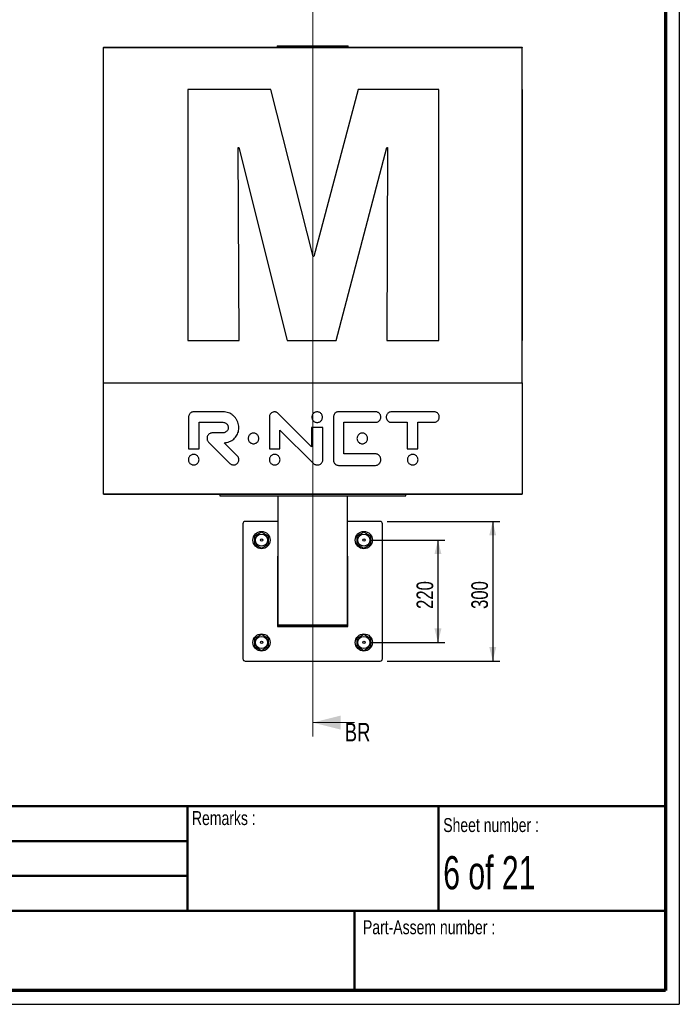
# Paper-space layout 'MA-KB-Kubus Wall Mount' of a CAD drawing. Header units: millimetres. Extents: x 7 to 203, y 7 to 289.
# Tile 3 of 7: x 109 to 203, y 7 to 148. Entities that reach past the tile are written whole.
import ezdxf

# ---------------------------------------------------------------- set-up
doc = ezdxf.new("R2010")
doc.units = ezdxf.units.MM
for name, color, linetype in [('FORMAT', 7, 'Continuous'), ('LAYER1', 7, 'Continuous'), ('LAYER2', 7, 'Continuous'), ('LOGO', 7, 'Continuous')]:
    doc.layers.add(name, color=color, linetype=linetype)
doc.styles.add('SLDTEXTSTYLE1', font='TXT', dxfattribs={"width": 0.75})
doc.styles.add('SLDTEXTSTYLE2', font='TXT', dxfattribs={"width": 0.678571})
doc.styles.add('SLDTEXTSTYLE4', font='TXT', dxfattribs={"width": 0.37675})
doc.dimstyles.new('SLDDIMSTYLE5', dxfattribs={"dimtxt": 2.38125, "dimasz": 2, "dimexe": 0, "dimexo": 0.0625, "dimgap": 0.595313, "dimtad": 1, "dimlfac": 15, "dimrnd": 1e-09, "dimzin": 12, "dimdsep": 46, "dimtxsty": 'SLDTEXTSTYLE1', "dimsah": 1, "dimcen": 0.09, "dimadec": 0, "dimazin": 3, "dimtfac": 1, "dimtofl": 0, "dimtmove": 0, "dimatfit": 3, "dimfxl": 1, "dimfrac": 2, "dimtolj": 1, "dimtzin": 12, "dimarcsym": 0})

# ---------------------------------------------------------------- blocks, each defined once
blk = doc.blocks.new('_D_11')
at = {"layer": 'LOGO'}
for p, q in [((161.47, 76.57), (177.61, 76.57)), ((176.61, 76.57), (176.61, 56.57)), ((161.47, 56.57), (177.61, 56.57))]:
    blk.add_line(p, q, dxfattribs=at)
for points in [[(176.61, 76.57), (176.11, 74.57), (177.11, 74.57)], [(176.61, 56.57), (177.11, 58.57), (176.11, 58.57)]]:
    blk.add_solid(points, dxfattribs=at)
at = {"layer": 'LOGO', "insert": (173.54, 64.04), "char_height": 2.381, "attachment_point": 1, "rotation": 90, "style": 'SLDTEXTSTYLE1'}
blk.add_mtext('300', dxfattribs=at)
blk = doc.blocks.new('_D_12')
at = {"layer": 'LOGO'}
for p, q in [((159.14, 73.91), (169.76, 73.91)), ((168.76, 73.91), (168.76, 59.24)), ((159.14, 59.24), (169.76, 59.24))]:
    blk.add_line(p, q, dxfattribs=at)
for points in [[(168.76, 73.91), (168.26, 71.91), (169.26, 71.91)], [(168.76, 59.24), (169.26, 61.24), (168.26, 61.24)]]:
    blk.add_solid(points, dxfattribs=at)
at = {"layer": 'LOGO', "insert": (165.69, 64.04), "char_height": 2.381, "attachment_point": 1, "rotation": 90, "style": 'SLDTEXTSTYLE1'}
blk.add_mtext('220', dxfattribs=at)

psp = doc.layouts.new('MA-KB-Kubus Wall Mount')

# ---------------------------------------------------------------- linework, layer by layer
at = {"color": 7, "linetype": 'Continuous', "lineweight": 18}
for p, q in [((150.80771, 155.14771), (150.80771, 45.75946)), ((156.80771, 47.75946), (150.80771, 47.75946))]:
    psp.add_line(p, q, dxfattribs=at)
at = {"color": 7, "linetype": 'Continuous', "lineweight": 25}
for p, q in [((120.80771, 144.51447), (120.80771, 144.5078)), ((120.80771, 144.51447), (180.80771, 144.51447)), ((120.80771, 144.5078), (180.80771, 144.5078)), ((120.81437, 144.50113), (120.80771, 144.5078)), ((120.81437, 144.50113), (180.80104, 144.50113)), ((120.81437, 96.44301), (120.81437, 144.50113)), ((145.72771, 144.7478), (145.72771, 144.5478)), ((145.72771, 144.7478), (155.88771, 144.7478)), ((145.72771, 144.5478), (155.88771, 144.5478)), ((145.80771, 144.5478), (145.80771, 144.51447)), ((155.80771, 144.51447), (155.80771, 144.5478)), ((155.88771, 144.5478), (155.88771, 144.7478)), ((180.80771, 144.5078), (180.80104, 144.50113)), ((180.80104, 144.50113), (180.80104, 96.44301)), ((180.80771, 144.51447), (180.80771, 144.5078)), ((120.81437, 138.46825), (120.80771, 138.46825)), ((120.80771, 102.48256), (120.80771, 138.46825)), ((144.82499, 138.46825), (132.88682, 138.46825)), ((132.88682, 138.46825), (132.88682, 102.48256)), ((150.88629, 114.56167), (144.82499, 138.46825)), ((157.31684, 138.46825), (150.96899, 114.56167)), ((168.8725, 138.46825), (157.31684, 138.46825)), ((168.8725, 102.48256), (168.8725, 138.46825)), ((180.80104, 138.46825), (180.80771, 138.46825)), ((180.80771, 138.46825), (180.80771, 102.48256)), ((140.115, 130.16386), (140.19665, 130.16386)), ((140.27886, 102.48256), (140.115, 130.16386)), ((140.19665, 130.16386), (147.1598, 102.48256)), ((154.16399, 102.48256), (161.45331, 130.16386)), ((161.53539, 130.16386), (161.41263, 102.48256)), ((161.45331, 130.16386), (161.53539, 130.16386)), ((150.96899, 114.56167), (150.88629, 114.56167)), ((120.81437, 102.48256), (120.80771, 102.48256)), ((132.88682, 102.48256), (140.27886, 102.48256)), ((147.1598, 102.48256), (154.16399, 102.48256)), ((161.41263, 102.48256), (168.8725, 102.48256)), ((180.80104, 102.48256), (180.80771, 102.48256)), ((120.81104, 80.51113), (120.81104, 96.44301)), ((120.81104, 96.44301), (180.80437, 96.44301)), ((180.80437, 96.44301), (180.80437, 80.51113)), ((120.81104, 92.29081), (120.80771, 92.29081)), ((137.93766, 92.29081), (133.75223, 92.29081)), ((150.62801, 87.26473), (145.86851, 92.05366)), ((159.81538, 92.29081), (154.48911, 92.29081)), ((168.18637, 92.29081), (162.09791, 92.29081)), ((180.80437, 92.29081), (180.80771, 92.29081)), ((120.81104, 91.53599), (120.80771, 91.53599)), ((120.81104, 90.78092), (120.80771, 90.78092)), ((120.80771, 87.0062), (120.80771, 90.78092)), ((133.01264, 91.51584), (133.01264, 87.0062)), ((134.52253, 90.78092), (137.93766, 90.78092)), ((134.52253, 87.0062), (134.52253, 90.78092)), ((144.58846, 91.51584), (144.58846, 87.0062)), ((153.77361, 91.51584), (153.77361, 85.42885)), ((155.2835, 90.78092), (159.81538, 90.78092)), ((155.2835, 86.25126), (155.2835, 90.78092)), ((162.09791, 90.78092), (164.34284, 90.78092)), ((164.34284, 90.78092), (164.34284, 87.0062)), ((165.85272, 90.78092), (168.18637, 90.78092)), ((165.85272, 87.0062), (165.85272, 90.78092)), ((180.80437, 91.51584), (180.80771, 91.51584)), ((180.80771, 91.51584), (180.80771, 87.0062)), ((137.93766, 89.27103), (136.41517, 89.27103)), ((146.09834, 89.67886), (150.89625, 84.89201)), ((146.09834, 87.0062), (146.09834, 89.67886)), ((150.62801, 90.02598), (150.62801, 87.26473)), ((152.26372, 90.02598), (150.62801, 90.02598)), ((152.26372, 85.42885), (152.26372, 90.02598)), ((135.87772, 87.94337), (138.92121, 84.89471)), ((139.99809, 85.96692), (138.11435, 87.85072)), ((120.81104, 87.0062), (120.80771, 87.0062)), ((120.80771, 86.25126), (120.80771, 87.0062)), ((120.81104, 86.25126), (120.80771, 86.25126)), ((133.01264, 87.0062), (134.52253, 87.0062)), ((144.58846, 87.0062), (146.09834, 87.0062)), ((159.81538, 86.25126), (155.2835, 86.25126)), ((164.34284, 87.0062), (165.85272, 87.0062)), ((180.80437, 87.0062), (180.80771, 87.0062)), ((180.80771, 87.0062), (180.80771, 86.2005)), ((120.81104, 85.42885), (120.80771, 85.42885)), ((180.80437, 85.42885), (180.80771, 85.42885)), ((180.80437, 84.66776), (180.80771, 84.66776)), ((120.81104, 84.61554), (120.80771, 84.61554)), ((154.48911, 84.61554), (159.81538, 84.61554)), ((180.80437, 84.61554), (180.80771, 84.61554)), ((120.81104, 80.51113), (120.80771, 80.5078)), ((120.80771, 80.5078), (180.80771, 80.5078)), ((180.80437, 80.51113), (120.81104, 80.51113)), ((137.47437, 80.5078), (137.47437, 80.24113)), ((164.14104, 80.24113), (164.14104, 80.5078)), ((180.80771, 80.5078), (180.80437, 80.51113)), ((137.47437, 80.24113), (164.14104, 80.24113)), ((145.80771, 80.24113), (145.80771, 61.77447)), ((155.80771, 61.77447), (155.80771, 80.24113)), ((140.80771, 76.24113), (140.80771, 56.9078)), ((145.80771, 76.57447), (141.14104, 76.57447)), ((160.47437, 76.57447), (155.80771, 76.57447)), ((160.80771, 56.9078), (160.80771, 76.24113)), ((143.47437, 75.0625), (142.47437, 74.48515)), ((144.47437, 74.48515), (143.47437, 75.0625)), ((158.14104, 75.0625), (157.14104, 74.48515)), ((159.14104, 74.48515), (158.14104, 75.0625)), ((142.47437, 74.48515), (142.47437, 73.33045)), ((144.47437, 73.33045), (144.47437, 74.48515)), ((157.14104, 74.48515), (157.14104, 73.33045)), ((159.14104, 73.33045), (159.14104, 74.48515)), ((142.47437, 73.33045), (143.47437, 72.7531)), ((143.47437, 72.7531), (144.47437, 73.33045)), ((157.14104, 73.33045), (158.14104, 72.7531)), ((158.14104, 72.7531), (159.14104, 73.33045)), ((145.80771, 71.6078), (145.77437, 71.6078)), ((145.77437, 71.6078), (145.77437, 61.54113)), ((145.80771, 71.24113), (145.80771, 61.9078)), ((155.84104, 71.6078), (155.80771, 71.6078)), ((155.80771, 61.9078), (155.80771, 71.24113)), ((155.84104, 61.54113), (155.84104, 71.6078)), ((145.77437, 61.54113), (155.84104, 61.54113)), ((145.80771, 61.77447), (145.80771, 61.57447)), ((145.80771, 61.77447), (155.80771, 61.77447)), ((145.80771, 61.57447), (155.80771, 61.57447)), ((155.80771, 61.57447), (155.80771, 61.77447)), ((143.47437, 60.39584), (142.47437, 59.81849)), ((142.47437, 59.81849), (142.47437, 58.66378)), ((144.47437, 59.81849), (143.47437, 60.39584)), ((144.47437, 58.66378), (144.47437, 59.81849)), ((158.14104, 60.39584), (157.14104, 59.81849)), ((157.14104, 59.81849), (157.14104, 58.66378)), ((159.14104, 59.81849), (158.14104, 60.39584)), ((159.14104, 58.66378), (159.14104, 59.81849)), ((142.47437, 58.66378), (143.47437, 58.08643)), ((143.47437, 58.08643), (144.47437, 58.66378)), ((157.14104, 58.66378), (158.14104, 58.08643)), ((158.14104, 58.08643), (159.14104, 58.66378)), ((141.14104, 56.57447), (160.47437, 56.57447))]:
    psp.add_line(p, q, dxfattribs=at)
for centre, radius in [((143.47437, 73.9078), 1.23333), ((158.14104, 73.9078), 1.23333), ((143.47437, 73.9078), 0.86667), ((143.47437, 73.9078), 0.16667), ((158.14104, 73.9078), 0.86667), ((158.14104, 73.9078), 0.16667), ((143.47437, 59.24113), 1.23333), ((143.47437, 59.24113), 0.86667), ((143.47437, 59.24113), 0.16667), ((158.14104, 59.24113), 1.23333), ((158.14104, 59.24113), 0.86667), ((158.14104, 59.24113), 0.16667)]:
    psp.add_circle(centre, radius, dxfattribs=at)
for centre, start, end in [((141.14104, 76.24113), 90, 180), ((160.47437, 76.24113), 0, 90), ((141.14104, 56.9078), 180, 270), ((160.47437, 56.9078), 270, 0)]:
    psp.add_arc(centre, 0.33333, start, end, dxfattribs=at)
for points, knots in [([(133.75223, 92.29081), (133.67653, 92.28405), (133.52812, 92.27081), (133.32924, 92.16588), (133.18202, 92.02465), (133.08378, 91.86317), (133.024, 91.69532), (133.01647, 91.57628), (133.01264, 91.51584)], [0, 0, 0, 0, 0.190379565, 0.373258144, 0.555101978, 0.69986066, 0.847594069, 1, 1, 1, 1]), ([(140.22062, 90.0014), (140.21346, 90.14014), (140.19933, 90.41383), (140.08661, 90.80707), (139.91487, 91.16853), (139.68445, 91.49178), (139.40533, 91.76859), (139.08446, 91.99388), (138.72883, 92.16073), (138.34253, 92.27017), (138.07386, 92.28387), (137.93766, 92.29081)], [0, 0, 0, 0, 0.1158861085, 0.228607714, 0.339453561, 0.4493269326, 0.5588901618, 0.6667713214, 0.7755807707, 0.8862274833, 1, 1, 1, 1]), ([(145.33947, 92.2768), (145.26352, 92.2703), (145.1146, 92.25753), (144.91358, 92.15653), (144.76301, 92.01912), (144.66189, 91.86053), (144.60014, 91.6944), (144.59239, 91.57605), (144.58846, 91.51584)], [0, 0, 0, 0, 0.191396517, 0.375329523, 0.55717578, 0.701181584, 0.847966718, 1, 1, 1, 1]), ([(145.86851, 92.05366), (145.82803, 92.08985), (145.74722, 92.16211), (145.61044, 92.23032), (145.47299, 92.27013), (145.38458, 92.27455), (145.33947, 92.2768)], [0, 0, 0, 0, 0.275639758, 0.550318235, 0.770569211, 1, 1, 1, 1]), ([(152.20597, 91.51584), (152.20074, 91.58412), (152.19046, 91.71837), (152.10932, 91.90353), (151.98922, 92.05989), (151.83266, 92.18075), (151.64756, 92.25894), (151.44493, 92.28589), (151.24223, 92.25894), (151.0569, 92.18077), (150.90014, 92.05991), (150.77987, 91.90356), (150.6986, 91.71839), (150.6883, 91.58412), (150.68306, 91.51584)], [0, 0, 0, 0, 0.085608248, 0.168334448, 0.249920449, 0.33150645, 0.414232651, 0.499840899, 0.585550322, 0.668365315, 0.750018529, 0.831645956, 0.914389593, 1, 1, 1, 1]), ([(152.20597, 91.51584), (152.20074, 91.58412), (152.19046, 91.71837), (152.10932, 91.90353), (151.98922, 92.05989), (151.83266, 92.18075), (151.64756, 92.25894), (151.44493, 92.28589), (151.24223, 92.25894), (151.0569, 92.18077), (150.90014, 92.05991), (150.77987, 91.90356), (150.6986, 91.71839), (150.6883, 91.58412), (150.68306, 91.51584)], [0, 0, 0, 0, 0.085608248, 0.168334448, 0.249920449, 0.33150645, 0.414232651, 0.499840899, 0.585550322, 0.668365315, 0.750018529, 0.831645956, 0.914389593, 1, 1, 1, 1]), ([(154.48911, 92.29081), (154.41411, 92.28418), (154.26796, 92.27126), (154.07308, 92.16594), (153.9128, 92.00361), (153.79656, 91.78066), (153.78139, 91.60555), (153.77361, 91.51584)], [0, 0, 0, 0, 0.191269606, 0.372685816, 0.55306778, 0.771028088, 1, 1, 1, 1]), ([(160.57696, 91.5366), (160.57043, 91.6127), (160.55762, 91.76202), (160.45653, 91.96369), (160.31904, 92.11501), (160.16033, 92.21679), (159.99409, 92.27902), (159.87563, 92.28684), (159.81538, 92.29081)], [0, 0, 0, 0, 0.191369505, 0.37549835, 0.557535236, 0.701568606, 0.848228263, 1, 1, 1, 1]), ([(162.09791, 92.29081), (162.02171, 92.28439), (161.87211, 92.27179), (161.66934, 92.17255), (161.51621, 92.03694), (161.4128, 91.87965), (161.34942, 91.71426), (161.34148, 91.59612), (161.33743, 91.53599)], [0, 0, 0, 0, 0.19172436, 0.376420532, 0.558585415, 0.702315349, 0.848499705, 1, 1, 1, 1]), ([(168.94684, 91.53599), (168.94033, 91.6121), (168.92756, 91.76144), (168.82674, 91.96322), (168.68953, 92.11472), (168.53105, 92.21667), (168.36497, 92.27901), (168.24658, 92.28683), (168.18637, 92.29081)], [0, 0, 0, 0, 0.191462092, 0.37566769, 0.557701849, 0.70167894, 0.848266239, 1, 1, 1, 1]), ([(137.93766, 90.78092), (138.01387, 90.77449), (138.16353, 90.76186), (138.36639, 90.66249), (138.51965, 90.52675), (138.62319, 90.36934), (138.68667, 90.20385), (138.69463, 90.08564), (138.69868, 90.02549)], [0, 0, 0, 0, 0.191626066, 0.37633146, 0.558560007, 0.70233602, 0.848533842, 1, 1, 1, 1]), ([(150.68306, 91.51584), (150.68829, 91.44757), (150.69859, 91.31335), (150.77986, 91.12832), (150.90015, 90.9722), (151.05694, 90.8516), (151.24226, 90.77365), (151.44493, 90.7468), (151.64752, 90.77365), (151.83262, 90.85161), (151.98921, 90.97222), (152.10933, 91.12834), (152.19047, 91.31337), (152.20075, 91.44757), (152.20597, 91.51584)], [0, 0, 0, 0, 0.085642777, 0.16836409, 0.249953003, 0.331583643, 0.414409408, 0.50015926, 0.585807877, 0.668544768, 0.750108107, 0.83165553, 0.914359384, 1, 1, 1, 1]), ([(150.68306, 91.51584), (150.68829, 91.44757), (150.69859, 91.31335), (150.77986, 91.12832), (150.90015, 90.9722), (151.05694, 90.8516), (151.24226, 90.77365), (151.44493, 90.7468), (151.64752, 90.77365), (151.83262, 90.85161), (151.98921, 90.97222), (152.10933, 91.12834), (152.19047, 91.31337), (152.20075, 91.44757), (152.20597, 91.51584)], [0, 0, 0, 0, 0.085642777, 0.16836409, 0.249953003, 0.331583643, 0.414409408, 0.50015926, 0.585807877, 0.668544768, 0.750108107, 0.83165553, 0.914359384, 1, 1, 1, 1]), ([(159.81538, 90.78092), (159.89167, 90.78735), (160.04148, 90.79998), (160.24451, 90.89938), (160.39787, 91.03517), (160.50145, 91.19264), (160.56494, 91.35818), (160.57291, 91.47643), (160.57696, 91.5366)], [0, 0, 0, 0, 0.19173101, 0.37646589, 0.558674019, 0.702416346, 0.848575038, 1, 1, 1, 1]), ([(161.33743, 91.53599), (161.34395, 91.45985), (161.35674, 91.31046), (161.45763, 91.10863), (161.59488, 90.95708), (161.75337, 90.85511), (161.91939, 90.79274), (162.03773, 90.78491), (162.09791, 90.78092)], [0, 0, 0, 0, 0.191505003, 0.375765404, 0.557847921, 0.701833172, 0.848378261, 1, 1, 1, 1]), ([(168.18637, 90.78092), (168.26261, 90.78734), (168.41227, 90.79994), (168.61509, 90.89921), (168.7682, 91.03489), (168.87155, 91.19223), (168.93487, 91.35768), (168.9428, 91.47585), (168.94684, 91.53599)], [0, 0, 0, 0, 0.191796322, 0.376482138, 0.558606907, 0.702312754, 0.848491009, 1, 1, 1, 1]), ([(135.87772, 89.02995), (135.82831, 88.97087), (135.73095, 88.85445), (135.65907, 88.63726), (135.64781, 88.42974), (135.6868, 88.24254), (135.75938, 88.07883), (135.83791, 87.98894), (135.87772, 87.94337)], [0, 0, 0, 0, 0.190737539, 0.375799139, 0.55909232, 0.703555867, 0.849727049, 1, 1, 1, 1]), ([(136.41517, 89.27103), (136.36064, 89.26659), (136.25029, 89.25761), (136.06025, 89.1828), (135.94747, 89.08836), (135.87772, 89.02995)], [0, 0, 0, 0, 0.27161807, 0.549559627, 1, 1, 1, 1]), ([(138.69868, 90.02549), (138.69216, 89.94936), (138.67935, 89.80001), (138.57829, 89.59829), (138.44087, 89.44692), (138.28227, 89.34509), (138.11619, 89.28283), (137.99784, 89.27501), (137.93766, 89.27103)], [0, 0, 0, 0, 0.191473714, 0.375687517, 0.557764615, 0.701779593, 0.848364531, 1, 1, 1, 1]), ([(138.11435, 87.85072), (138.24362, 87.86493), (138.49827, 87.89291), (138.86151, 88.00762), (139.1947, 88.17067), (139.49188, 88.38326), (139.74574, 88.63879), (139.95167, 88.9329), (140.10361, 89.26106), (140.20243, 89.62127), (140.21446, 89.87284), (140.22062, 90.0014)], [0, 0, 0, 0, 0.117154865, 0.230791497, 0.341749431, 0.450853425, 0.559014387, 0.665393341, 0.773223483, 0.884115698, 1, 1, 1, 1]), ([(143.07408, 88.47173), (143.06884, 88.5399), (143.05854, 88.67401), (142.9774, 88.85901), (142.85739, 89.01539), (142.70097, 89.1364), (142.51604, 89.21477), (142.31363, 89.24181), (142.11117, 89.21475), (141.92606, 89.1364), (141.76939, 89.01541), (141.64912, 88.85905), (141.56775, 88.67404), (141.55741, 88.5399), (141.55215, 88.47173)], [0, 0, 0, 0, 0.085516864, 0.168252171, 0.249896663, 0.331538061, 0.414277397, 0.499843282, 0.585452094, 0.668272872, 0.75000121, 0.831711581, 0.914478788, 1, 1, 1, 1]), ([(143.07408, 88.47173), (143.06884, 88.5399), (143.05854, 88.67401), (142.9774, 88.85901), (142.85739, 89.01539), (142.70097, 89.1364), (142.51604, 89.21477), (142.31363, 89.24181), (142.11117, 89.21475), (141.92606, 89.1364), (141.76939, 89.01541), (141.64912, 88.85905), (141.56775, 88.67404), (141.55741, 88.5399), (141.55215, 88.47173)], [0, 0, 0, 0, 0.085516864, 0.168252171, 0.249896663, 0.331538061, 0.414277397, 0.499843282, 0.585452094, 0.668272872, 0.75000121, 0.831711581, 0.914478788, 1, 1, 1, 1]), ([(158.67449, 88.47173), (158.66924, 88.5399), (158.65891, 88.67403), (158.57764, 88.85903), (158.45749, 89.0154), (158.30094, 89.13639), (158.11593, 89.21476), (157.91343, 89.24181), (157.7109, 89.21477), (157.52577, 89.13642), (157.36922, 89.01541), (157.24914, 88.85903), (157.16798, 88.67401), (157.15767, 88.5399), (157.15243, 88.47173)], [0, 0, 0, 0, 0.0855121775, 0.1682587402, 0.249932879, 0.3316129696, 0.414382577, 0.4999493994, 0.5856264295, 0.6684325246, 0.7501054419, 0.8317582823, 0.9144901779, 1, 1, 1, 1]), ([(158.67449, 88.47173), (158.66924, 88.5399), (158.65891, 88.67403), (158.57764, 88.85903), (158.45749, 89.0154), (158.30094, 89.13639), (158.11593, 89.21476), (157.91343, 89.24181), (157.7109, 89.21477), (157.52577, 89.13642), (157.36922, 89.01541), (157.24914, 88.85903), (157.16798, 88.67401), (157.15767, 88.5399), (157.15243, 88.47173)], [0, 0, 0, 0, 0.0855121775, 0.1682587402, 0.249932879, 0.3316129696, 0.414382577, 0.4999493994, 0.5856264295, 0.6684325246, 0.7501054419, 0.8317582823, 0.9144901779, 1, 1, 1, 1]), ([(141.55215, 88.47173), (141.5574, 88.4036), (141.56774, 88.26957), (141.64911, 88.08475), (141.76941, 87.92863), (141.9261, 87.8079), (142.1112, 87.72976), (142.31363, 87.70278), (142.51601, 87.72974), (142.70093, 87.8079), (142.85737, 87.92865), (142.97741, 88.08478), (143.05855, 88.2696), (143.06885, 88.40361), (143.07408, 88.47173)], [0, 0, 0, 0, 0.085523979, 0.168260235, 0.249937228, 0.331654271, 0.414497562, 0.50015692, 0.585773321, 0.668535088, 0.750165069, 0.831776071, 0.914480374, 1, 1, 1, 1]), ([(141.55215, 88.47173), (141.5574, 88.4036), (141.56774, 88.26957), (141.64911, 88.08475), (141.76941, 87.92863), (141.9261, 87.8079), (142.1112, 87.72976), (142.31363, 87.70278), (142.51601, 87.72974), (142.70093, 87.8079), (142.85737, 87.92865), (142.97741, 88.08478), (143.05855, 88.2696), (143.06885, 88.40361), (143.07408, 88.47173)], [0, 0, 0, 0, 0.085523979, 0.168260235, 0.249937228, 0.331654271, 0.414497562, 0.50015692, 0.585773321, 0.668535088, 0.750165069, 0.831776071, 0.914480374, 1, 1, 1, 1]), ([(157.15243, 88.47173), (157.15767, 88.40361), (157.16797, 88.2696), (157.24913, 88.08477), (157.36924, 87.92863), (157.52581, 87.80787), (157.71093, 87.72973), (157.91343, 87.70278), (158.1159, 87.72975), (158.3009, 87.8079), (158.45747, 87.92864), (158.57765, 88.08476), (158.65892, 88.26958), (158.66924, 88.4036), (158.67449, 88.47173)], [0, 0, 0, 0, 0.085512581, 0.168213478, 0.249832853, 0.331494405, 0.414323, 0.50005062, 0.585667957, 0.668460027, 0.750128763, 0.831769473, 0.914485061, 1, 1, 1, 1]), ([(157.15243, 88.47173), (157.15767, 88.40361), (157.16797, 88.2696), (157.24913, 88.08477), (157.36924, 87.92863), (157.52581, 87.80787), (157.71093, 87.72973), (157.91343, 87.70278), (158.1159, 87.72975), (158.3009, 87.8079), (158.45747, 87.92864), (158.57765, 88.08476), (158.65892, 88.26958), (158.66924, 88.4036), (158.67449, 88.47173)], [0, 0, 0, 0, 0.085512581, 0.168213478, 0.249832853, 0.331494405, 0.414323, 0.50005062, 0.585667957, 0.668460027, 0.750128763, 0.831769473, 0.914485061, 1, 1, 1, 1]), ([(134.51325, 85.42885), (134.50802, 85.49699), (134.49772, 85.63103), (134.41658, 85.81588), (134.29653, 85.97204), (134.14006, 86.09281), (133.9551, 86.17097), (133.75266, 86.19792), (133.55018, 86.17097), (133.3651, 86.09282), (133.20857, 85.97205), (133.08849, 85.81589), (133.00734, 85.63103), (132.99705, 85.49699), (132.99181, 85.42885)], [0, 0, 0, 0, 0.085540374, 0.168257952, 0.249877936, 0.331516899, 0.414291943, 0.499929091, 0.585639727, 0.668457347, 0.750115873, 0.831741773, 0.914459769, 1, 1, 1, 1]), ([(134.51325, 85.42885), (134.50802, 85.49699), (134.49772, 85.63103), (134.41658, 85.81588), (134.29653, 85.97204), (134.14006, 86.09281), (133.9551, 86.17097), (133.75266, 86.19792), (133.55018, 86.17097), (133.3651, 86.09282), (133.20857, 85.97205), (133.08849, 85.81589), (133.00734, 85.63103), (132.99705, 85.49699), (132.99181, 85.42885)], [0, 0, 0, 0, 0.085540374, 0.168257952, 0.249877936, 0.331516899, 0.414291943, 0.499929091, 0.585639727, 0.668457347, 0.750115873, 0.831741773, 0.914459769, 1, 1, 1, 1]), ([(146.11807, 85.42885), (146.11282, 85.497), (146.10251, 85.63104), (146.02126, 85.8159), (145.90109, 85.97205), (145.74451, 86.0928), (145.55948, 86.17096), (145.35704, 86.19793), (145.15458, 86.17095), (144.96949, 86.0928), (144.8128, 85.97206), (144.69249, 85.81592), (144.61111, 85.63106), (144.60078, 85.497), (144.59552, 85.42885)], [0, 0, 0, 0, 0.08552035, 0.168231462, 0.249860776, 0.331517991, 0.414306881, 0.499937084, 0.585564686, 0.668384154, 0.750083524, 0.831748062, 0.914477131, 1, 1, 1, 1]), ([(146.11807, 85.42885), (146.11282, 85.497), (146.10251, 85.63104), (146.02126, 85.8159), (145.90109, 85.97205), (145.74451, 86.0928), (145.55948, 86.17096), (145.35704, 86.19793), (145.15458, 86.17095), (144.96949, 86.0928), (144.8128, 85.97206), (144.69249, 85.81592), (144.61111, 85.63106), (144.60078, 85.497), (144.59552, 85.42885)], [0, 0, 0, 0, 0.08552035, 0.168231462, 0.249860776, 0.331517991, 0.414306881, 0.499937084, 0.585564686, 0.668384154, 0.750083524, 0.831748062, 0.914477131, 1, 1, 1, 1]), ([(160.57696, 85.43389), (160.57014, 85.51181), (160.55656, 85.66712), (160.45616, 85.88021), (160.32038, 86.04729), (160.16211, 86.16364), (159.99566, 86.23693), (159.87582, 86.24645), (159.81538, 86.25126)], [0, 0, 0, 0, 0.189365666, 0.377448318, 0.563838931, 0.708779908, 0.853127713, 1, 1, 1, 1]), ([(165.90286, 85.42885), (165.89763, 85.49699), (165.88735, 85.63101), (165.8063, 85.81588), (165.68633, 85.97205), (165.52989, 86.09283), (165.34488, 86.17099), (165.1423, 86.19791), (164.93968, 86.17099), (164.7545, 86.09285), (164.59797, 85.97206), (164.47797, 85.81588), (164.39692, 85.63101), (164.38664, 85.49699), (164.38142, 85.42885)], [0, 0, 0, 0, 0.085530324, 0.168227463, 0.249819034, 0.331435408, 0.41421436, 0.499903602, 0.585696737, 0.668533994, 0.750175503, 0.831773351, 0.914470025, 1, 1, 1, 1]), ([(165.90286, 85.42885), (165.89763, 85.49699), (165.88735, 85.63101), (165.8063, 85.81588), (165.68633, 85.97205), (165.52989, 86.09283), (165.34488, 86.17099), (165.1423, 86.19791), (164.93968, 86.17099), (164.7545, 86.09285), (164.59797, 85.97206), (164.47797, 85.81588), (164.39692, 85.63101), (164.38664, 85.49699), (164.38142, 85.42885)], [0, 0, 0, 0, 0.085530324, 0.168227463, 0.249819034, 0.331435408, 0.41421436, 0.499903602, 0.585696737, 0.668533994, 0.750175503, 0.831773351, 0.914470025, 1, 1, 1, 1]), ([(132.99181, 85.42885), (132.99705, 85.36059), (133.00733, 85.22634), (133.08846, 85.04118), (133.20854, 84.88479), (133.36507, 84.76387), (133.55017, 84.68564), (133.75266, 84.65867), (133.95512, 84.68565), (134.14009, 84.76389), (134.29656, 84.8848), (134.4166, 85.04118), (134.49773, 85.22634), (134.50802, 85.36059), (134.51325, 85.42885)], [0, 0, 0, 0, 0.085632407, 0.168398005, 0.250029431, 0.331659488, 0.414425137, 0.500070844, 0.58564312, 0.668366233, 0.749976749, 0.831602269, 0.91436745, 1, 1, 1, 1]), ([(132.99181, 85.42885), (132.99705, 85.36059), (133.00733, 85.22634), (133.08846, 85.04118), (133.20854, 84.88479), (133.36507, 84.76387), (133.55017, 84.68564), (133.75266, 84.65867), (133.95512, 84.68565), (134.14009, 84.76389), (134.29656, 84.8848), (134.4166, 85.04118), (134.49773, 85.22634), (134.50802, 85.36059), (134.51325, 85.42885)], [0, 0, 0, 0, 0.085632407, 0.168398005, 0.250029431, 0.331659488, 0.414425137, 0.500070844, 0.58564312, 0.668366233, 0.749976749, 0.831602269, 0.91436745, 1, 1, 1, 1]), ([(138.92121, 84.89471), (138.97988, 84.84545), (139.0952, 84.7486), (139.30996, 84.67608), (139.51521, 84.6642), (139.70052, 84.70259), (139.863, 84.77472), (139.95257, 84.85265), (139.99809, 84.89226)], [0, 0, 0, 0, 0.191311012, 0.376083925, 0.558642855, 0.702668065, 0.848902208, 1, 1, 1, 1]), ([(139.99809, 84.89226), (140.04729, 84.95098), (140.14389, 85.06625), (140.21601, 85.28065), (140.22724, 85.48533), (140.18826, 85.67), (140.11567, 85.83198), (140.03773, 85.92143), (139.99809, 85.96692)], [0, 0, 0, 0, 0.1916532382, 0.3762388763, 0.5584486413, 0.7023154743, 0.8486112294, 1, 1, 1, 1]), ([(144.59552, 85.42885), (144.60077, 85.36058), (144.6111, 85.2263), (144.69247, 85.04115), (144.81277, 84.88479), (144.96947, 84.7639), (145.15457, 84.68567), (145.35704, 84.65867), (145.55949, 84.68566), (145.74454, 84.76389), (145.90112, 84.8848), (146.02128, 85.04117), (146.10252, 85.22632), (146.11283, 85.36058), (146.11807, 85.42885)], [0, 0, 0, 0, 0.085615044, 0.168391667, 0.250061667, 0.331732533, 0.414500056, 0.500062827, 0.585628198, 0.668365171, 0.749993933, 0.831628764, 0.914387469, 1, 1, 1, 1]), ([(144.59552, 85.42885), (144.60077, 85.36058), (144.6111, 85.2263), (144.69247, 85.04115), (144.81277, 84.88479), (144.96947, 84.7639), (145.15457, 84.68567), (145.35704, 84.65867), (145.55949, 84.68566), (145.74454, 84.76389), (145.90112, 84.8848), (146.02128, 85.04117), (146.10252, 85.22632), (146.11283, 85.36058), (146.11807, 85.42885)], [0, 0, 0, 0, 0.085615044, 0.168391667, 0.250061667, 0.331732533, 0.414500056, 0.500062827, 0.585628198, 0.668365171, 0.749993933, 0.831628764, 0.914387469, 1, 1, 1, 1]), ([(150.89625, 84.89201), (150.93946, 84.85525), (151.02801, 84.77992), (151.17942, 84.71485), (151.32786, 84.67503), (151.42181, 84.67018), (151.46848, 84.66776)], [0, 0, 0, 0, 0.269501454, 0.552178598, 0.777535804, 1, 1, 1, 1]), ([(151.46848, 84.66776), (151.54582, 84.67447), (151.69909, 84.68777), (151.90822, 84.78831), (152.06979, 84.92459), (152.181, 85.08295), (152.25032, 85.24926), (152.25922, 85.36852), (152.26372, 85.42885)], [0, 0, 0, 0, 0.190272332, 0.377064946, 0.561897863, 0.706430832, 0.851489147, 1, 1, 1, 1]), ([(153.77361, 85.42885), (153.77942, 85.35129), (153.7909, 85.19797), (153.87933, 84.9856), (154.00353, 84.81829), (154.15228, 84.70193), (154.31285, 84.62923), (154.42959, 84.62016), (154.48911, 84.61554)], [0, 0, 0, 0, 0.193582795, 0.382640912, 0.566739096, 0.708926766, 0.851593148, 1, 1, 1, 1]), ([(159.81538, 84.61554), (159.89203, 84.62338), (160.04437, 84.63896), (160.24687, 84.75527), (160.39829, 84.90662), (160.50087, 85.07687), (160.56436, 85.25034), (160.57275, 85.3726), (160.57696, 85.43389)], [0, 0, 0, 0, 0.185913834, 0.369477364, 0.555125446, 0.702672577, 0.850941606, 1, 1, 1, 1]), ([(164.38142, 85.42885), (164.38664, 85.36059), (164.39691, 85.22635), (164.47794, 85.04118), (164.59794, 84.88478), (164.75447, 84.76385), (164.93967, 84.68562), (165.1423, 84.65868), (165.34489, 84.68563), (165.52992, 84.76387), (165.68636, 84.8848), (165.80633, 85.04119), (165.88736, 85.22635), (165.89763, 85.36059), (165.90286, 85.42885)], [0, 0, 0, 0, 0.085622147, 0.168366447, 0.249969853, 0.331582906, 0.414368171, 0.500096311, 0.585720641, 0.668447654, 0.750035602, 0.831632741, 0.914377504, 1, 1, 1, 1]), ([(164.38142, 85.42885), (164.38664, 85.36059), (164.39691, 85.22635), (164.47794, 85.04118), (164.59794, 84.88478), (164.75447, 84.76385), (164.93967, 84.68562), (165.1423, 84.65868), (165.34489, 84.68563), (165.52992, 84.76387), (165.68636, 84.8848), (165.80633, 85.04119), (165.88736, 85.22635), (165.89763, 85.36059), (165.90286, 85.42885)], [0, 0, 0, 0, 0.085622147, 0.168366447, 0.249969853, 0.331582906, 0.414368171, 0.500096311, 0.585720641, 0.668447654, 0.750035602, 0.831632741, 0.914377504, 1, 1, 1, 1])]:
    psp.add_open_spline(points, degree=3, knots=knots, dxfattribs=at)
at = {"color": 7, "linetype": 'Continuous', "lineweight": 18}
psp.add_solid([(150.80771, 47.75946), (154.80771, 46.75946), (154.80771, 48.75946)], dxfattribs=at)
at = {"layer": 'LAYER1', "lineweight": 50}
for p, q in [((8.85193, 35.78391), (201.35193, 35.78391)), ((132.8499, 35.78391), (132.8499, 20.78391)), ((168.84905, 20.78391), (168.84905, 35.78391)), ((40.81378, 30.78391), (132.8499, 30.78391)), ((40.81378, 25.78391), (132.8499, 25.78391)), ((8.85193, 20.78391), (201.35193, 20.78391)), ((156.81057, 9.38997), (156.81057, 20.78391))]:
    psp.add_line(p, q, dxfattribs=at)
at = {"layer": 'LAYER2', "lineweight": 70}
for p, q in [((201.35193, 287.70219), (201.35193, 9.38997)), ((201.35193, 9.38997), (8.85193, 9.38997))]:
    psp.add_line(p, q, dxfattribs=at)
at = {"layer": 'LOGO'}
for p in [(203.35304, 289.01784), (6.85193, 7.38997)]:
    psp.add_line(p, (203.35304, 7.38997), dxfattribs=at)

# ---------------------------------------------------------------- texts
at = {"color": 7, "linetype": 'Continuous', "insert": (155.39035, 47.70717), "char_height": 2.645833, "attachment_point": 1, "style": 'SLDTEXTSTYLE1'}
psp.add_mtext('BR', dxfattribs=at)
at = {"layer": 'FORMAT', "color": 218, "insert": (69.11941, 15.95536), "char_height": 3.7041667, "attachment_point": 1, "style": 'SLDTEXTSTYLE4'}
psp.add_mtext('MA-KB-Metro Kubes 900 Wall Mount', dxfattribs=at)
at = {"layer": 'LAYER1', "char_height": 2, "attachment_point": 1, "style": 'SLDTEXTSTYLE1'}
for s, insert in [('Remarks :', (133.4949, 35.07268)), ('Sheet number :', (169.5145, 34.0759)), ('Part-Assem number :', (158.00942, 19.42931))]:
    psp.add_mtext(s, dxfattribs=dict(at, insert=insert))
at = {"layer": 'LOGO', "insert": (169.5145, 28.63059), "char_height": 4.7625, "attachment_point": 1, "style": 'SLDTEXTSTYLE2'}
psp.add_mtext('6 of 21', dxfattribs=at)

# ---------------------------------------------------------------- dimensions: what is measured, and where the dimension line sits
at = {"layer": 'LOGO'}
for base, p1, p2, picture, middle in [((176.60914, 56.57447), (160.47437, 76.57447), (160.47437, 56.57447), '_D_11', (176.60914, 66.67869)), ((168.76357, 59.24113), (158.14104, 73.9078), (158.14104, 59.24113), '_D_12', (168.76357, 66.67869))]:
    dim = psp.add_linear_dim(base=base, p1=p1, p2=p2, angle=90, dimstyle='SLDDIMSTYLE5', dxfattribs=at)
    dim.commit()
    dim.dimension.update_dxf_attribs({"geometry": picture, "text_midpoint": middle, "dimtype": 160})

doc.saveas('drawing.dxf')
